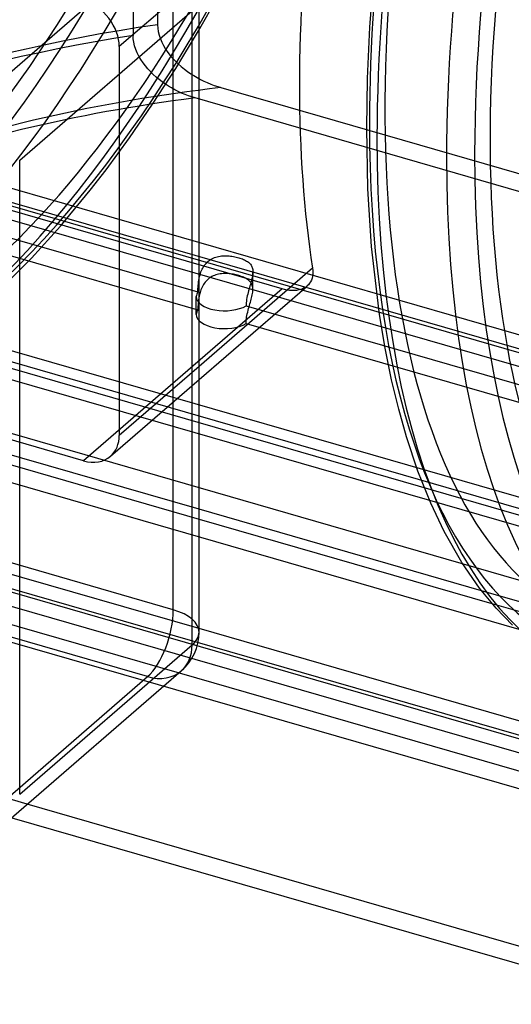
# Model space of a CAD drawing. Header units: millimetres. Extents: x -167 to 167, y -141 to 124.
# Tile 6 of 13: x -40 to 8, y -141 to -45. Entities that reach past the tile are written whole.
import ezdxf

# ---------------------------------------------------------------- set-up
doc = ezdxf.new("R2010")
doc.units = ezdxf.units.MM
doc.layers.add('HIDDEN', color=7, linetype='Continuous')
doc.layers.add('THICK', color=7, linetype='Continuous')

msp = doc.modelspace()

# ---------------------------------------------------------------- linework, layer by layer
at = {"layer": 'HIDDEN'}
for p, q in [((-28.535, -14.235), (-28.535, -46.467)), ((-26.157, -14.921), (-26.157, -45.421)), ((-22.43, -41.098), (-29.872, -47.542)), ((-24.622, -102.259), (-24.622, -40.663)), ((-22.179, -46.03), (-19.729, -41.718)), ((-26.157, -45.421), (-26.14, -45.749)), ((-26.14, -45.749), (-26.087, -46.098)), ((-28.519, -46.79), (-28.535, -46.467)), ((-28.469, -47.134), (-28.519, -46.79)), ((-26.087, -46.098), (-25.999, -46.452)), ((-25.999, -46.452), (-25.881, -46.797)), ((-25.881, -46.797), (-25.741, -47.125)), ((-24.389, -49.674), (-22.179, -46.03)), ((-29.872, -47.542), (-29.872, -85.322)), ((-28.384, -47.483), (-28.469, -47.134)), ((-28.27, -47.825), (-28.384, -47.483)), ((-25.741, -47.125), (-25.57, -47.455)), ((-25.57, -47.455), (-25.371, -47.787)), ((-25.371, -47.787), (-25.149, -48.11)), ((-28.135, -48.149), (-28.27, -47.825)), ((-27.972, -48.475), (-28.135, -48.149)), ((-27.779, -48.803), (-27.972, -48.475)), ((-25.149, -48.11), (-24.911, -48.416)), ((-24.911, -48.416), (-24.668, -48.699)), ((-24.668, -48.699), (-24.412, -48.968)), ((-27.564, -49.124), (-27.779, -48.803)), ((-27.332, -49.43), (-27.564, -49.124)), ((-27.094, -49.714), (-27.332, -49.43)), ((-26.846, -49.981), (-27.094, -49.714)), ((-26.628, -53.142), (-24.389, -49.674)), ((-24.412, -48.968), (-24.136, -49.234)), ((-24.136, -49.234), (-23.843, -49.492)), ((-23.843, -49.492), (-23.54, -49.738)), ((-26.577, -50.245), (-26.846, -49.981)), ((-26.292, -50.503), (-26.577, -50.245)), ((-25.994, -50.749), (-26.292, -50.503)), ((-23.54, -49.738), (-23.231, -49.968)), ((-23.231, -49.968), (-22.923, -50.18)), ((-22.923, -50.18), (-22.622, -50.371)), ((-22.622, -50.371), (-22.313, -50.554)), ((-22.313, -50.554), (-21.99, -50.73)), ((-25.691, -50.979), (-25.994, -50.749)), ((-25.387, -51.192), (-25.691, -50.979)), ((-25.091, -51.384), (-25.387, -51.192)), ((-24.787, -51.566), (-25.091, -51.384)), ((-24.47, -51.741), (-24.787, -51.566)), ((-21.99, -50.73), (-21.657, -50.896)), ((-21.657, -50.896), (-21.319, -51.051)), ((-21.319, -51.051), (-20.98, -51.192)), ((-20.98, -51.192), (-20.642, -51.32)), ((-20.642, -51.32), (-20.312, -51.433)), ((-20.312, -51.433), (-19.991, -51.531)), ((-19.991, -51.531), (84.991, -81.837)), ((-24.143, -51.907), (-24.47, -51.741)), ((-23.81, -52.062), (-24.143, -51.907)), ((-23.475, -52.203), (-23.81, -52.062)), ((-23.142, -52.33), (-23.475, -52.203)), ((-22.816, -52.442), (-23.142, -52.33)), ((-22.5, -52.539), (-22.816, -52.442)), ((87.5, -84.293), (-22.5, -52.539)), ((-14.049, -71.084), (-77.377, -52.802)), ((-28.884, -56.424), (-26.628, -53.142)), ((-58.016, -56.196), (92.18, -99.554)), ((-31.145, -59.508), (-28.884, -56.424)), ((-59.874, -57.391), (94.039, -101.822)), ((88.311, -99.827), (-52.811, -59.089)), ((-32.692, -61.505), (-31.145, -59.508)), ((-57.854, -61.097), (-22.233, -71.38)), ((90.197, -102.103), (-54.697, -60.276)), ((-35.571, -64.983), (-32.692, -61.505)), ((-59.688, -62.3), (-22.233, -73.112)), ((-38.406, -68.115), (-35.571, -64.983)), ((-20.219, -67.928), (-20.079, -67.903)), ((-20.079, -67.903), (-19.936, -67.886)), ((-19.936, -67.886), (-19.792, -67.874)), ((-19.792, -67.874), (-19.646, -67.868)), ((-19.646, -67.868), (-19.5, -67.869)), ((-19.5, -67.869), (-19.355, -67.874)), ((-19.355, -67.874), (-19.21, -67.884)), ((-19.21, -67.884), (-19.066, -67.899)), ((-19.066, -67.899), (-18.924, -67.917)), ((-41.174, -70.9), (-38.406, -68.115)), ((-21.69, -68.938), (-21.615, -68.823)), ((-21.615, -68.823), (-21.534, -68.712)), ((-21.534, -68.712), (-21.444, -68.605)), ((-21.444, -68.605), (-21.345, -68.502)), ((-21.345, -68.502), (-21.238, -68.404)), ((-21.238, -68.404), (-21.123, -68.313)), ((-21.123, -68.313), (-21.002, -68.232)), ((-21.002, -68.232), (-20.877, -68.159)), ((-20.877, -68.159), (-20.749, -68.096)), ((-20.749, -68.096), (-20.62, -68.042)), ((-20.62, -68.042), (-20.49, -67.997)), ((-20.49, -67.997), (-20.356, -67.959)), ((-20.356, -67.959), (-20.219, -67.928)), ((-18.924, -67.917), (-18.785, -67.94)), ((-18.785, -67.94), (-18.649, -67.966)), ((-18.649, -67.966), (-18.517, -67.994)), ((-18.517, -67.994), (-18.389, -68.026)), ((-18.389, -68.026), (-18.266, -68.06)), ((-18.266, -68.06), (-18.146, -68.096)), ((-18.146, -68.096), (-18.029, -68.135)), ((-18.029, -68.135), (-17.915, -68.178)), ((-17.915, -68.178), (-17.805, -68.223)), ((-17.805, -68.223), (-17.699, -68.271)), ((-17.699, -68.271), (-17.599, -68.322)), ((-17.599, -68.322), (-17.504, -68.377)), ((-17.504, -68.377), (-17.415, -68.434)), ((-17.415, -68.434), (-17.332, -68.495)), ((-17.332, -68.495), (-17.257, -68.559)), ((-17.257, -68.559), (-17.187, -68.626)), ((-17.187, -68.626), (-17.125, -68.697)), ((-17.125, -68.697), (-17.071, -68.772)), ((-17.071, -68.772), (-17.023, -68.851)), ((-17.023, -68.851), (-16.984, -68.933)), ((-33.336, -87.787), (-96.664, -69.505)), ((-22.068, -69.886), (-22.023, -69.716)), ((-22.023, -69.716), (-21.98, -69.578)), ((-21.98, -69.578), (-21.933, -69.444)), ((-21.933, -69.444), (-21.881, -69.311)), ((-21.881, -69.311), (-21.823, -69.183)), ((-21.823, -69.183), (-21.759, -69.058)), ((-21.759, -69.058), (-21.69, -68.938)), ((-20.62, -69.774), (-20.749, -69.828)), ((-20.49, -69.729), (-20.62, -69.774)), ((-20.356, -69.691), (-20.49, -69.729)), ((-20.219, -69.66), (-20.356, -69.691)), ((-20.079, -69.635), (-20.219, -69.66)), ((-19.936, -69.618), (-20.079, -69.635)), ((-19.792, -69.606), (-19.936, -69.618)), ((-19.646, -69.601), (-19.792, -69.606)), ((-19.5, -69.601), (-19.646, -69.601)), ((-19.355, -69.606), (-19.5, -69.601)), ((-19.21, -69.616), (-19.355, -69.606)), ((-19.066, -69.631), (-19.21, -69.616)), ((-18.924, -69.649), (-19.066, -69.631)), ((-18.785, -69.672), (-18.924, -69.649)), ((-18.649, -69.698), (-18.785, -69.672)), ((-18.517, -69.726), (-18.649, -69.698)), ((-18.389, -69.758), (-18.517, -69.726)), ((-18.266, -69.792), (-18.389, -69.758)), ((-18.146, -69.828), (-18.266, -69.792)), ((-16.984, -68.933), (-16.951, -69.019)), ((-16.951, -69.019), (-16.926, -69.109)), ((-16.925, -69.811), (-16.95, -69.947)), ((-16.926, -69.109), (-16.907, -69.205)), ((-16.906, -69.676), (-16.925, -69.811)), ((-16.907, -69.205), (-16.896, -69.309)), ((-16.894, -69.545), (-16.906, -69.676)), ((-16.896, -69.309), (-16.891, -69.419)), ((-16.891, -69.419), (-16.894, -69.545)), ((-16.891, -71.163), (-16.891, -69.431)), ((71.081, -109.271), (-65.534, -69.833)), ((-22.217, -70.91), (-22.205, -70.744)), ((-22.205, -70.744), (-22.187, -70.575)), ((-22.187, -70.575), (-22.166, -70.404)), ((-22.166, -70.404), (-22.139, -70.231)), ((-22.139, -70.231), (-22.106, -70.058)), ((-22.106, -70.058), (-22.068, -69.886)), ((-21.69, -70.67), (-21.759, -70.79)), ((-21.615, -70.555), (-21.69, -70.67)), ((-21.534, -70.445), (-21.615, -70.555)), ((-21.444, -70.337), (-21.534, -70.445)), ((-21.345, -70.234), (-21.444, -70.337)), ((-21.238, -70.136), (-21.345, -70.234)), ((-21.123, -70.046), (-21.238, -70.136)), ((-21.002, -69.964), (-21.123, -70.046)), ((-20.877, -69.891), (-21.002, -69.964)), ((-20.749, -69.828), (-20.877, -69.891)), ((-18.029, -69.867), (-18.146, -69.828)), ((-17.915, -69.91), (-18.029, -69.867)), ((-17.805, -69.955), (-17.915, -69.91)), ((-17.699, -70.003), (-17.805, -69.955)), ((-17.599, -70.054), (-17.699, -70.003)), ((-17.504, -70.109), (-17.599, -70.054)), ((-17.415, -70.166), (-17.504, -70.109)), ((-17.332, -70.227), (-17.415, -70.166)), ((-17.257, -70.291), (-17.332, -70.227)), ((-17.187, -70.358), (-17.257, -70.291)), ((-17.125, -70.429), (-17.187, -70.358)), ((-17.13, -70.647), (-17.173, -70.793)), ((-17.088, -70.502), (-17.13, -70.647)), ((-17.071, -70.504), (-17.125, -70.429)), ((-17.048, -70.36), (-17.088, -70.502)), ((-17.023, -70.583), (-17.071, -70.504)), ((-17.012, -70.22), (-17.048, -70.36)), ((-16.984, -70.665), (-17.023, -70.583)), ((-16.979, -70.083), (-17.012, -70.22)), ((-16.951, -70.751), (-16.984, -70.665)), ((-16.95, -69.947), (-16.979, -70.083)), ((-16.926, -70.841), (-16.951, -70.751)), ((35.434, -107.027), (-87.022, -71.677)), ((72.813, -111.503), (-67.266, -71.066)), ((72.638, -110.799), (-63.978, -71.361)), ((-14.049, -71.084), (-33.336, -87.787)), ((-22.233, -71.38), (-22.231, -71.229)), ((-22.231, -71.229), (-22.226, -71.072)), ((-22.226, -71.072), (-22.217, -70.91)), ((-22.068, -71.618), (-22.106, -71.791)), ((-22.023, -71.448), (-22.068, -71.618)), ((-21.98, -71.311), (-22.023, -71.448)), ((-21.933, -71.176), (-21.98, -71.311)), ((-21.881, -71.044), (-21.933, -71.176)), ((-21.823, -70.915), (-21.881, -71.044)), ((-21.759, -70.79), (-21.823, -70.915)), ((-17.396, -71.601), (-17.435, -71.77)), ((-17.353, -71.431), (-17.396, -71.601)), ((-17.307, -71.261), (-17.353, -71.431)), ((-17.259, -71.091), (-17.307, -71.261)), ((-17.216, -70.941), (-17.259, -71.091)), ((-17.173, -70.793), (-17.216, -70.941)), ((-16.979, -71.815), (-16.95, -71.679)), ((-16.95, -71.679), (-16.925, -71.543)), ((-16.907, -70.937), (-16.926, -70.841)), ((-16.925, -71.543), (-16.906, -71.408)), ((-16.896, -71.041), (-16.907, -70.937)), ((-16.906, -71.408), (-16.894, -71.277)), ((-16.891, -71.151), (-16.896, -71.041)), ((-16.894, -71.277), (-16.891, -71.151)), ((-13.807, -71.146), (-14.049, -71.084)), ((-13.565, -71.195), (-13.807, -71.146)), ((-13.325, -71.228), (-13.565, -71.195)), ((-13.09, -71.245), (-13.325, -71.228)), ((-12.862, -71.245), (-13.09, -71.245)), ((-12.643, -71.228), (-12.862, -71.245)), ((-12.436, -71.194), (-12.643, -71.228)), ((-12.242, -71.144), (-12.436, -71.194)), ((-12.062, -71.079), (-12.242, -71.144)), ((-11.897, -70.999), (-12.062, -71.079)), ((-11.749, -70.907), (-11.897, -70.999)), ((-11.613, -70.802), (-11.749, -70.907)), ((74.37, -113.031), (-65.71, -72.593)), ((-22.391, -73.571), (-22.391, -71.839)), ((-22.217, -72.642), (-22.226, -72.804)), ((-22.205, -72.476), (-22.217, -72.642)), ((-22.187, -72.307), (-22.205, -72.476)), ((-22.166, -72.136), (-22.187, -72.307)), ((-22.139, -71.963), (-22.166, -72.136)), ((-22.106, -71.791), (-22.139, -71.963)), ((-17.546, -72.581), (-17.549, -72.732)), ((-17.536, -72.426), (-17.546, -72.581)), ((-17.52, -72.266), (-17.536, -72.426)), ((-17.497, -72.103), (-17.52, -72.266)), ((-17.469, -71.937), (-17.497, -72.103)), ((-17.435, -71.77), (-17.469, -71.937)), ((-17.259, -72.823), (-17.216, -72.674)), ((-17.216, -72.674), (-17.173, -72.525)), ((-17.173, -72.525), (-17.13, -72.379)), ((-17.13, -72.379), (-17.088, -72.234)), ((-17.088, -72.234), (-17.048, -72.092)), ((-17.048, -72.092), (-17.012, -71.952)), ((-17.012, -71.952), (-16.979, -71.815)), ((-22.231, -72.961), (-22.233, -73.112)), ((-22.226, -72.804), (-22.231, -72.961)), ((-17.549, -72.732), (47.049, -91.38)), ((-17.469, -73.669), (-17.435, -73.502)), ((-17.435, -73.502), (-17.396, -73.333)), ((-17.396, -73.333), (-17.353, -73.163)), ((-17.353, -73.163), (-17.307, -72.993)), ((-17.307, -72.993), (-17.259, -72.823)), ((-17.549, -74.464), (-17.546, -74.313)), ((-17.549, -74.464), (47.049, -93.112)), ((-17.546, -74.313), (-17.536, -74.158)), ((-17.536, -74.158), (-17.52, -73.998)), ((-17.52, -73.998), (-17.497, -73.835)), ((-17.497, -73.835), (-17.469, -73.669)), ((-24.622, -102.259), (-105.378, -78.946)), ((-72.638, -78.861), (-22.122, -93.444)), ((-22.122, -92.493), (-69.779, -78.736)), ((-22.122, -78.611), (-29.872, -85.322)), ((-74.37, -80.093), (65.71, -120.531)), ((-30.717, -87.346), (-22.122, -79.902)), ((-27.122, -108.754), (-107.878, -85.441)), ((-88.311, -89.832), (-24.054, -108.382)), ((-90.197, -91.02), (54.697, -132.847)), ((-22.122, -104.085), (-52.328, -95.365)), ((16.955, -117.098), (-47.79, -98.407)), ((17.549, -116.928), (-47.049, -98.28)), ((17.549, -118.66), (-47.049, -100.012)), ((17.083, -103.811), (5.318, -100.414)), ((6.325, -101.656), (63.978, -118.299)), ((-38.804, -121.156), (-84.991, -107.823)), ((-43.872, -123.26), (-27.122, -108.754))]:
    msp.add_line(p, q, dxfattribs=at)
for centre, major_axis, ratio, start_param, end_param in [((-61.228, 17.675), (-25.794, -89.352), 0.433013, 0.588003, 3.141593), ((-53.65, 15.487), (26.348, 91.273), 0.433013, -2.55359, 0), ((-43.431, 12.537), (-26.348, -91.273), 0.433013, 0.588003, 3.141593), ((43.431, -12.537), (27.18, 94.155), 0.433013, -0.982794, 2.158799), ((43.431, -12.537), (26.348, 91.273), 0.433013, 0.588003, 3.141593), ((-53.65, 15.487), (27.18, 94.155), 0.433013, -2.55359, -0.982794), ((-51.918, 14.987), (27.735, 96.077), 0.433013, -2.55359, -0.982794), ((-45.163, 13.037), (27.735, 96.077), 0.433013, -2.55359, -0.982794), ((-43.431, 12.537), (-27.18, -94.155), 0.433013, 0.588003, 2.158799), ((-62.094, 17.925), (-26.348, -91.273), 0.433013, 0.588003, 1.279681), ((-33.336, -46.542), (2.619, -3.024), 0.75, 0.713724, 2.284521), ((0, -90.5), (-93.875, 0), 0.5, -1.288423, -0.627224), ((0, -92.232), (-95.875, 0), 0.5, -1.268591, -0.625077), ((0, -94.83), (-88.875, 0), 0.5, -1.343919, -0.934502), ((0, -96.562), (-90.875, 0), 0.5, -1.320607, -0.924933), ((43.431, -12.537), (27.18, 94.155), 0.433013, 2.158799, 3.729595), ((-19.641, -71.839), (-2.75, 0), 0.5, -0.340764, 0), ((-19.641, -71.839), (-2.75, 0), 0.5, 0, 2.435159), ((-19.641, -73.571), (2.75, 0), 0.5, 2.800829, 3.141593), ((-19.641, -73.571), (2.75, 0), 0.5, -3.141593, -0.706434), ((-33.336, -84.322), (2.619, -3.024), 0.75, 0.000079, 0.713724), ((-33.336, -84.322), (2.619, -3.024), 0.75, -0.857072, 0.000079), ((-27.122, -104.424), (-1.387, -4.804), 0.433013, 0.588003, 2.158799), ((-27.122, -104.424), (-5, 0), 0.5, 3.141499, 4.18879), ((-27.122, -104.424), (-3.273, 3.78), 0.75, 2.284521, 3.141672)]:
    msp.add_ellipse(centre, major_axis=major_axis, ratio=ratio, start_param=start_param, end_param=end_param, dxfattribs=at)
at = {"layer": 'THICK'}
for p, q in [((-43.872, -53.004), (-27.122, -38.498)), ((-5.529, -45.65), (-5.141, -40.527)), ((-22.122, -104.424), (-22.122, -42.828)), ((-39.541, -58.584), (-22.791, -44.078)), ((-22.791, -105.674), (-22.791, -44.078)), ((-5.76, -50.639), (-5.529, -45.65)), ((-5.837, -55.473), (-5.76, -50.639)), ((-5.716, -61.377), (-5.837, -55.473)), ((-39.541, -120.18), (-39.541, -58.584)), ((-5.36, -66.956), (-5.716, -61.377)), ((-4.586, -73.589), (-5.36, -66.956)), ((-11.103, -69.068), (-22.122, -78.611)), ((-11.078, -69.679), (-11.104, -69.872)), ((-11.103, -69.068), (-11.078, -69.275)), ((-11.078, -69.275), (-11.07, -69.479)), ((-11.07, -69.479), (-11.078, -69.679)), ((-11.49, -70.68), (-11.613, -70.802)), ((-11.38, -70.544), (-11.49, -70.68)), ((-11.286, -70.394), (-11.38, -70.544)), ((-11.208, -70.231), (-11.286, -70.394)), ((-11.148, -70.057), (-11.208, -70.231)), ((-11.104, -69.872), (-11.148, -70.057)), ((-22.122, -79.902), (-11.62, -70.807)), ((-4.045, -76.847), (-4.586, -73.589)), ((-3.422, -79.917), (-4.045, -76.847)), ((-2.729, -82.786), (-3.422, -79.917)), ((-1.975, -85.452), (-2.729, -82.786)), ((-0.862, -88.782), (-1.975, -85.452)), ((0.393, -91.914), (-0.862, -88.782)), ((5.318, -100.414), (-22.122, -92.493)), ((1.7, -94.663), (0.393, -91.914)), ((-22.122, -93.444), (6.325, -101.656)), ((3.404, -97.658), (1.7, -94.663)), ((5.127, -100.165), (3.404, -97.658)), ((6.725, -102.115), (5.127, -100.165)), ((8.322, -103.766), (6.725, -102.115)), ((16.955, -115.366), (-22.122, -104.085)), ((-39.541, -120.18), (-22.791, -105.674)), ((-40.598, -122.709), (-23.848, -108.203)), ((-24.054, -108.382), (26.157, -122.877)), ((19.991, -138.129), (-38.804, -121.156)), ((-40.304, -122.455), (22.5, -140.585))]:
    msp.add_line(p, q, dxfattribs=at)
msp.add_arc((-27.122, -104.424), 5, 310.89677, 359.99725, dxfattribs=at)
for centre, major_axis, ratio, start_param, end_param in [((45.163, -13.037), (-27.735, -96.077), 0.433013, -3.141486, -0.982794), ((53.65, -15.488), (-27.18, -94.155), 0.433013, 2.889841, 5.300392), ((51.918, -14.988), (-27.735, -96.077), 0.433013, -3.141486, -0.982794), ((53.65, -15.488), (-26.348, -91.273), 0.433013, -2.55359, -0.029262), ((35.128, -10.141), (-26.348, -91.273), 0.433013, -1.214466, -0.751122), ((45.163, -13.037), (-27.735, -96.077), 0.433013, -0.982794, 0.000107), ((51.918, -14.988), (-27.735, -96.077), 0.433013, -0.982794, 0), ((53.65, -15.488), (-27.18, -94.155), 0.433013, -0.982794, -0.007698), ((-27.122, -104.424), (-5, 0), 0.5, 2.617994, 3.141499), ((-27.122, -104.424), (-3.273, 3.78), 0.75, -3.141514, -2.427868)]:
    msp.add_ellipse(centre, major_axis=major_axis, ratio=ratio, start_param=start_param, end_param=end_param, dxfattribs=at)

doc.saveas('drawing.dxf')
